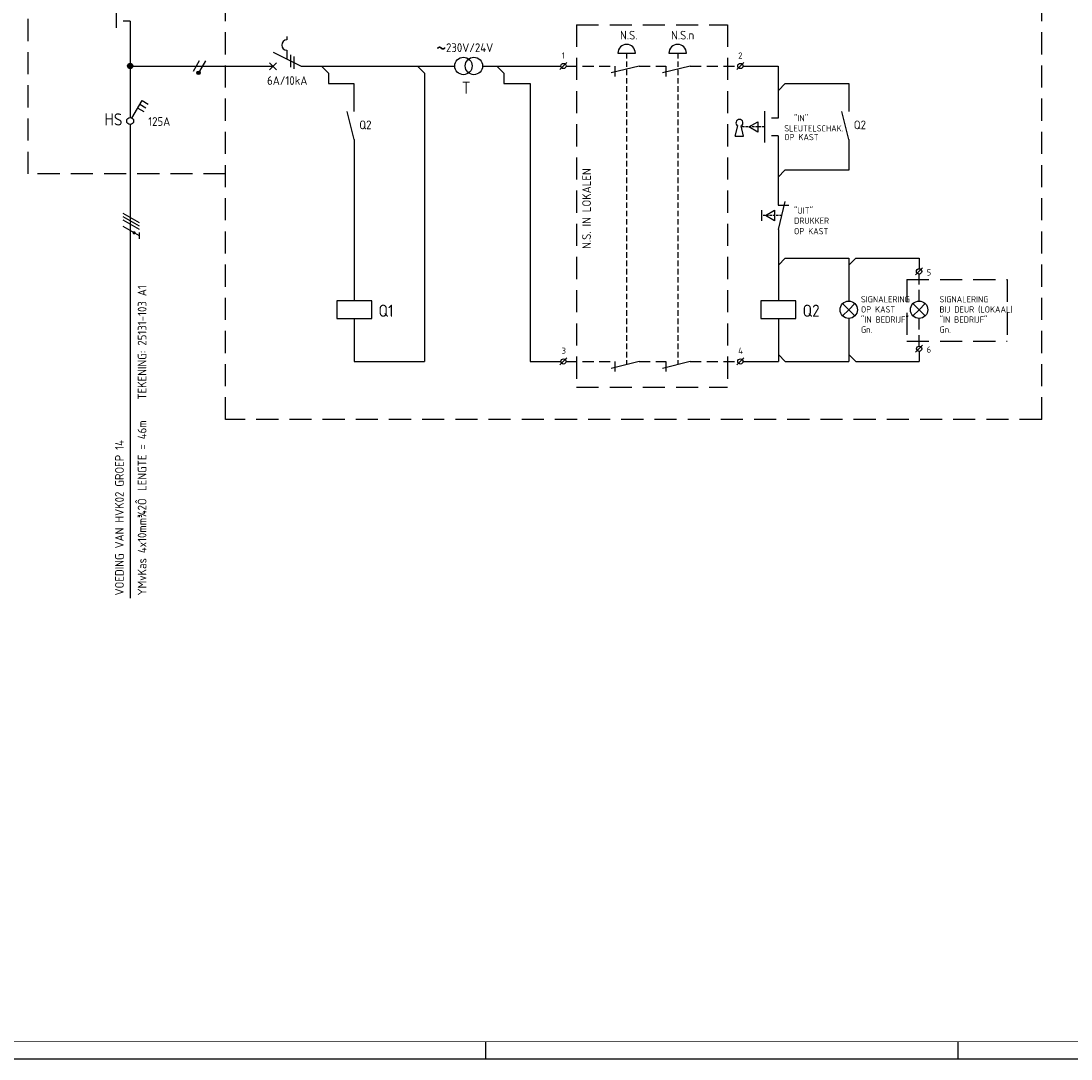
# Model space of a CAD drawing. Header units: millimetres. Extents: x 0 to 841, y 0 to 594.
# Tile 2 of 5: x 207 to 508, y 0 to 298. Entities that reach past the tile are written whole.
import ezdxf
from ezdxf.enums import TextEntityAlignment as Align

# ---------------------------------------------------------------- set-up
doc = ezdxf.new("R2010")
doc.units = ezdxf.units.MM
doc.linetypes.add('HIDDEN', pattern=[9.525, 6.35, -3.175])
doc.layers.get('0').update_dxf_attribs({"linetype": 'CONTINUOUS'})
for name, color, linetype in [('1', 7, 'CONTINUOUS'), ('40', 1, 'CONTINUOUS'), ('41', 2, 'CONTINUOUS'), ('52', 1, 'HIDDEN'), ('70', 1, 'CONTINUOUS'), ('71', 2, 'CONTINUOUS'), ('EL$2B---_KADER', 4, 'CONTINUOUS'), ('LIJN025', 10, 'CONTINUOUS'), ('LIJN035', 50, 'CONTINUOUS'), ('LIJN050', 90, 'CONTINUOUS'), ('TEKST25', 10, 'CONTINUOUS'), ('TEKST35', 50, 'CONTINUOUS'), ('TEKST50', 90, 'CONTINUOUS'), ('TEKST70', 130, 'CONTINUOUS')]:
    doc.layers.add(name, color=color, linetype=linetype)
doc.styles.add('ISO', font='ISO.SHX')
doc.styles.add('NEN', font='iso.shx')
doc.styles.add('ROMAND', font='romand')

# ---------------------------------------------------------------- blocks, each defined once
blk = doc.blocks.new('A1')
at = {"layer": 'LIJN025'}
for p, q in [((340.5, 0), (340.5, 5)), ((476, 0), (476, 5))]:
    blk.add_line(p, q, dxfattribs=at)
blk.add_lwpolyline([(0, 0), (0, 594), (841, 594), (841, 0)], close=True, dxfattribs=at)
at = {"layer": 'LIJN050', "const_width": 0.2}
blk.add_lwpolyline([(836, 5), (836, 589), (25, 589), (25, 5)], close=True, dxfattribs=at)
at = {"layer": 'TEKST25', "style": 'ROMAND', "width": 2.899115}
blk.add_attdef('STATUS', text='', height=2.5, dxfattribs=at).set_placement((795, 71.5), (834, 71.5), align=Align.FIT)
at = {"layer": 'TEKST25', "style": 'ISO'}
for tag, p in [('E', (796.25, 66)), ('NAAM-E', (807.75, 66)), ('DATUM-E', (826, 66)), ('D', (796.25, 61)), ('NAAM-D', (807.75, 61)), ('DATUM-D', (826, 61)), ('C', (796.25, 56)), ('NAAM-C', (807.75, 56)), ('DATUM-C', (826, 56)), ('B', (796.25, 51)), ('NAAM-B', (807.75, 51)), ('DATUM-B', (826, 51)), ('A', (796.25, 46)), ('NAAM-A', (807.75, 46)), ('DATUM-A', (826, 46))]:
    blk.add_attdef(tag, text='', height=2.5, dxfattribs=at).set_placement(p, align=Align.CENTER)
for tag, p in [('DATUM', (673.75, 36.25)), ('SCHAAL', (709, 36.25)), ('GETEKEND', (739.25, 36.25)), ('GECONTOL.', (774, 36.25)), ('FORMAAT', (804.25, 28.25))]:
    blk.add_attdef(tag, p, '', height=2.5, dxfattribs=at)
at = {"layer": 'TEKST35', "style": 'ISO'}
for tag, p in [('PROJECT', (675.5, 72.5)), ('PLAATS', (675.5, 63.5)), ('INSTALLATIE-REGEL1', (675.5, 52.5)), ('INSTALLATIE-REGEL2', (675.5, 43.5))]:
    blk.add_attdef(tag, p, '', height=4, dxfattribs=at)
blk.add_attdef('PROJ.NR.', text='', height=4, dxfattribs=at).set_placement((822, 23), align=Align.CENTER)
at = {"layer": 'TEKST50', "style": 'ISO'}
blk.add_attdef('FILE-NAAM', text='', height=5, dxfattribs=at).set_placement((814.5, 7.5), align=Align.CENTER)
blk = doc.blocks.new('RWS076')
at = {"layer": '71'}
blk.add_line((2, 0), (0, 2), dxfattribs=at)
blk = doc.blocks.new('RWS023', base_point=(227, 181))
at = {"layer": '40', "style": 'NEN'}
blk.add_text('~', height=5, dxfattribs=at).set_placement((223.5, 179.5))
blk = doc.blocks.new('RWS075')
at = {"layer": '71'}
blk.add_line((2, 0), (0, -2), dxfattribs=at)

msp = doc.modelspace()

# ---------------------------------------------------------------- linework, layer by layer
at = {"color": 10}
for p, q in [((236.26, 242.75), (240.94, 240.05)), ((236.26, 241.82), (240.94, 239.11)), ((236.26, 241.82), (240.94, 239.11)), ((236.26, 240.88), (240.94, 238.17)), ((236.26, 239), (240.94, 236.3)), ((240.94, 237.23), (240.94, 235.36))]:
    msp.add_line(p, q, dxfattribs=at)
msp.add_line((236.26, 241.82), (240.94, 239.11))
at = {"color": 10, "const_width": 0.469}
msp.add_lwpolyline([(239.65, 237.31, 1), (239.42, 236.91, 1)], format="xyb", close=True, dxfattribs=at)
at = {"layer": '1', "color": 2}
for p, q in [((283.41, 293.5), (283.41, 292.5)), ((283.41, 289.5), (283.41, 286.92)), ((279.41, 288.92), (287.44, 284.9))]:
    msp.add_line(p, q, dxfattribs=at)
at = {"layer": '1', "color": 1}
for p, q in [((258.24, 286.45), (256.49, 283.42)), ((259.99, 286.45), (258.26, 283.46))]:
    msp.add_line(p, q, dxfattribs=at)
msp.add_circle((258.02, 283.02), 0.5, dxfattribs=at)
at = {"layer": '1', "color": 2}
msp.add_arc((283.41, 291), 1.5, 90, 270, dxfattribs=at)
at = {"layer": '52', "ltscale": 0.1}
msp.add_line((420.4, 267.49), (414.02, 267.49), dxfattribs=at)
at = {"layer": '52', "linetype": 'HIDDEN', "ltscale": 0.1}
msp.add_line((425.42, 242.09), (419.55, 242.09), dxfattribs=at)
at = {"layer": '70'}
for p, q in [((284.41, 288.17), (284.41, 284.67)), ((285.41, 287.67), (285.41, 284.17)), ((361.74, 283.99), (363.74, 285.99)), ((412.52, 283.99), (414.52, 285.99)), ((463.8, 225.04), (465.8, 227.04)), ((463.81, 202.84), (465.81, 204.84)), ((361.74, 199.19), (363.74, 201.19)), ((412.52, 199.19), (414.52, 201.19))]:
    msp.add_line(p, q, dxfattribs=at)
at = {"layer": '70', "const_width": 0.5}
msp.add_lwpolyline([(257.77, 283.02, 1), (258.27, 283.02, 1)], format="xyb", close=True, dxfattribs=at)
at = {"layer": '71'}
for p, q in [((234.4, 304.9), (234.4, 295.9)), ((238.4, 297.9), (236.4, 297.9)), ((378.38, 288.69), (383.38, 288.69)), ((393.03, 288.69), (398.03, 288.69)), ((278.41, 283.9), (280.41, 285.9)), ((278.41, 285.9), (280.41, 283.9)), ((295.28, 282.93), (293.32, 284.9)), ((322.91, 282.9), (320.91, 284.9)), ((345.65, 282.95), (343.65, 284.95)), ((384.48, 284.99), (376.48, 282.99)), ((377.48, 284.99), (377.48, 281.99)), ((399.13, 284.99), (391.13, 282.99)), ((392.13, 284.99), (392.13, 281.99)), ((424.32, 284.99), (424.32, 269.99)), ((322.91, 282.9), (322.91, 200.19)), ((302.61, 279.95), (302.61, 271.89)), ((353.23, 279.95), (353.23, 200.19)), ((426.42, 279.99), (444.62, 279.99)), ((444.62, 279.99), (444.62, 271.89)), ((238.91, 270.06), (241.81, 275.08)), ((241.81, 275.08), (243.54, 274.08)), ((240.56, 272.92), (242.29, 271.92)), ((241.18, 274), (242.91, 273)), ((302.71, 263.89), (300.71, 271.89)), ((420.42, 271.99), (420.42, 262.99)), ((444.62, 263.89), (442.62, 271.89)), ((415.92, 267.49), (418.52, 268.99)), ((418.52, 268.99), (418.52, 265.99)), ((424.32, 269.99), (422.42, 269.99)), ((412.06, 264.85), (412.75, 267.78)), ((414.46, 264.85), (413.77, 267.78)), ((418.52, 265.99), (415.92, 267.49)), ((302.71, 263.89), (302.71, 217.56)), ((412.06, 264.85), (414.46, 264.85)), ((424.32, 264.99), (422.42, 264.99)), ((424.32, 264.99), (424.32, 245.08)), ((444.62, 263.89), (444.62, 255.09)), ((426.32, 255.09), (424.32, 253.09)), ((444.62, 255.09), (426.32, 255.09)), ((424.32, 245.09), (427.42, 245.09)), ((424.42, 238.09), (426.42, 246.09)), ((419.55, 243.59), (419.55, 240.59)), ((420.7, 242.09), (423.3, 243.59)), ((423.3, 240.59), (420.7, 242.09)), ((423.3, 243.59), (423.3, 240.59)), ((424.42, 238.09), (424.42, 217.56)), ((426.42, 229.83), (444.62, 229.83)), ((444.62, 229.83), (444.62, 217.53)), ((446.62, 229.83), (464.82, 229.83)), ((464.8, 229.83), (464.8, 226.79)), ((464.8, 225.29), (464.8, 225.13)), ((307.71, 217.56), (297.71, 217.56)), ((297.71, 217.56), (297.71, 212.56)), ((307.71, 212.56), (307.71, 217.56)), ((419.42, 217.56), (419.42, 212.56)), ((429.42, 217.56), (419.42, 217.56)), ((429.42, 212.56), (429.42, 217.56)), ((444.62, 215.03), (442.85, 216.8)), ((444.62, 215.03), (442.85, 213.26)), ((444.62, 215.03), (446.39, 216.8)), ((444.62, 215.03), (446.39, 213.26)), ((464.82, 215.03), (463.05, 216.8)), ((464.82, 215.03), (463.05, 213.26)), ((464.82, 215.03), (466.59, 216.8)), ((464.82, 215.03), (466.59, 213.26)), ((297.71, 212.56), (307.71, 212.56)), ((302.71, 212.56), (302.71, 200.19)), ((419.42, 212.56), (429.42, 212.56)), ((424.42, 212.56), (424.42, 200.19)), ((444.62, 212.53), (444.62, 200.19)), ((464.82, 203.09), (464.82, 200.19)), ((384.48, 200.19), (376.48, 198.19)), ((377.48, 200.19), (377.48, 197.29)), ((399.13, 200.19), (391.13, 198.19)), ((392.13, 200.19), (392.13, 197.29))]:
    msp.add_line(p, q, dxfattribs=at)
for centre, radius in [((334.05, 285), 2.5), ((337.05, 285), 2.5), ((238.4, 285), 0.75), ((238.4, 285), 0.5), ((238.4, 285), 0.25), ((362.74, 284.99), 0.75), ((413.52, 284.99), 0.75), ((238.4, 269.2), 1), ((464.8, 226.04), 0.75), ((444.62, 215.03), 2.5), ((464.82, 215.03), 2.5), ((464.81, 203.84), 0.75), ((362.74, 200.19), 0.75), ((413.52, 200.19), 0.75)]:
    msp.add_circle(centre, radius, dxfattribs=at)
for centre, radius, start, end in [((380.88, 288.69), 2.5, 0, 180), ((395.53, 288.69), 2.5, 0, 180), ((413.26, 268.65), 1, 300.6656, 239.3344)]:
    msp.add_arc(centre, radius, start, end, dxfattribs=at)
at = {"layer": 'LIJN025', "linetype": 'HIDDEN'}
for p, q in [((209.15, 254.05), (209.15, 316.2)), ((265.78, 183.55), (265.78, 316.2)), ((500, 183.55), (500, 316.2)), ((366.49, 296.85), (366.49, 192.77)), ((366.49, 296.85), (409.78, 296.85)), ((409.78, 296.85), (409.78, 192.77)), ((265.83, 254.05), (209.15, 254.05)), ((461.3, 223.67), (490.07, 223.67)), ((461.3, 223.67), (461.3, 205.97)), ((490.07, 223.67), (490.07, 205.97)), ((461.3, 205.97), (490.07, 205.97)), ((366.49, 192.77), (409.78, 192.77)), ((500, 183.55), (265.78, 183.55))]:
    msp.add_line(p, q, dxfattribs=at)
at = {"layer": 'LIJN025', "linetype": 'HIDDEN', "ltscale": 0.25}
for p, q in [((380.88, 288.69), (380.88, 199.29)), ((395.53, 288.69), (395.53, 199.29))]:
    msp.add_line(p, q, dxfattribs=at)
at = {"layer": 'LIJN035', "color": 90}
for p, q in [((238.4, 297.9), (238.4, 270.2)), ((238.4, 268.2), (238.4, 132.3))]:
    msp.add_line(p, q, dxfattribs=at)
at = {"layer": 'LIJN035'}
for p, q in [((239, 284.95), (279.46, 284.95)), ((287.44, 284.9), (331.55, 284.9)), ((339.55, 284.95), (361.99, 284.95)), ((414.27, 284.99), (424.32, 284.99)), ((295.28, 282.93), (295.28, 279.95)), ((345.65, 282.95), (345.65, 279.95)), ((295.28, 279.95), (302.63, 279.95)), ((345.65, 279.95), (353.23, 279.95)), ((302.71, 200.19), (322.91, 200.19)), ((353.23, 200.19), (361.99, 200.19)), ((414.27, 200.19), (424.42, 200.19)), ((426.42, 200.19), (444.62, 200.19)), ((446.62, 200.19), (464.82, 200.19))]:
    msp.add_line(p, q, dxfattribs=at)
at = {"layer": 'LIJN035', "linetype": 'HIDDEN', "ltscale": 0.5}
for p, q in [((363.49, 284.99), (377.48, 284.99)), ((384.48, 284.99), (392.13, 284.99)), ((399.13, 284.99), (412.77, 284.99)), ((464.8, 217.53), (464.8, 225.29)), ((464.81, 204.59), (464.81, 212.53)), ((363.49, 200.19), (377.48, 200.19)), ((384.48, 200.19), (392.13, 200.19)), ((399.13, 200.19), (412.77, 200.19))]:
    msp.add_line(p, q, dxfattribs=at)

# ---------------------------------------------------------------- block references
at = {"layer": '40'}
msp.add_blockref('RWS023', (329.65, 289), dxfattribs=at)
at = {"layer": '70'}
msp.add_blockref('RWS076', (424.42, 200.19), dxfattribs=at)
at = {"layer": 'EL$2B---_KADER'}
msp.add_blockref('A1', (0, 0), dxfattribs=at)
at = {"layer": 'TEKST70', "xscale": -1, "rotation": 180}
msp.add_blockref('RWS076', (424.42, 279.99), dxfattribs=at)
at = {"layer": 'TEKST70'}
for name, p in [('RWS075', (424.42, 229.83)), ('RWS075', (444.62, 229.83)), ('RWS076', (444.62, 200.19)), ('RWS076', (444.62, 200.19))]:
    msp.add_blockref(name, p, dxfattribs=at)

# ---------------------------------------------------------------- texts
at = {"layer": '40', "style": 'NEN'}
for s, height, p in [('N.S.', 2.5, (378.98, 292.59)), ('N.S.n', 2.5, (393.63, 292.59)), ('230V/24V', 2.5, (329.05, 289)), ('1', 1.8, (362.24, 287.09)), ('2', 1.8, (412.92, 287.09)), ('6A/10kA', 2.5, (277.7, 279.57)), ('125A', 2.5, (243.59, 267.81)), ('Q2', 2.5, (304.16, 266.84)), ('"IN"', 1.8, (428.92, 269.09)), ('Q2', 2.5, (446.07, 266.84)), ('SLEUTELSCHAK.', 1.8, (426.12, 266.19)), ('OP KAST', 1.8, (426.12, 263.69)), ('"UIT"', 1.8, (428.92, 242.59)), ('DRUKKER ', 1.8, (428.92, 239.69)), ('OP KAST', 1.8, (428.92, 236.69)), ('5', 1.8, (466.99, 224.86)), ('SIGNALERING', 1.8, (448.12, 217.13)), ('SIGNALERING', 1.8, (470.67, 217.13)), ('OP KAST', 1.8, (448.12, 214.23)), ('BIJ DEUR (LOKAAL)', 1.8, (470.67, 214.23)), ('"IN BEDRIJF"', 1.8, (448.12, 211.33)), ('"IN BEDRIJF"', 1.8, (470.67, 211.33)), ('Gn.', 1.8, (448.12, 208.43)), ('Gn.', 1.8, (470.67, 208.43)), ('3', 1.8, (362.24, 202.37)), ('4', 1.8, (412.92, 202.37)), ('6', 1.8, (466.99, 202.71))]:
    msp.add_text(s, height=height, dxfattribs=at).set_placement(p)
for s, p in [('TEKENING: 25131-103 A1', (243.08, 189.24)), ('LENGTE = 46m', (243.08, 163.04)), ('VOEDING VAN HVK02 GROEP 14', (236.58, 133.04)), ('YMvKas 4x10mm¾2Ô', (243.08, 133.04))]:
    msp.add_text(s, height=2.5, rotation=90, dxfattribs=at).set_placement(p)
at = {"layer": '41', "style": 'NEN'}
msp.add_text('T', height=3.5, dxfattribs=at).set_placement((336.05, 277), align=Align.RIGHT)
for s, p in [('Q1', (309.66, 213.01)), ('Q2', (431.37, 213.01))]:
    msp.add_text(s, height=3.5, dxfattribs=at).set_placement(p)
at = {"layer": 'TEKST25', "style": 'ISO'}
msp.add_text('N.S. IN LOKALEN', height=2.5, rotation=90, dxfattribs=at).set_placement((370.63, 232.5))
at = {"layer": 'TEKST35', "style": 'NEN'}
msp.add_text('HS', height=3.5, dxfattribs=at).set_placement((230.99, 267.91))

doc.saveas('drawing.dxf')
